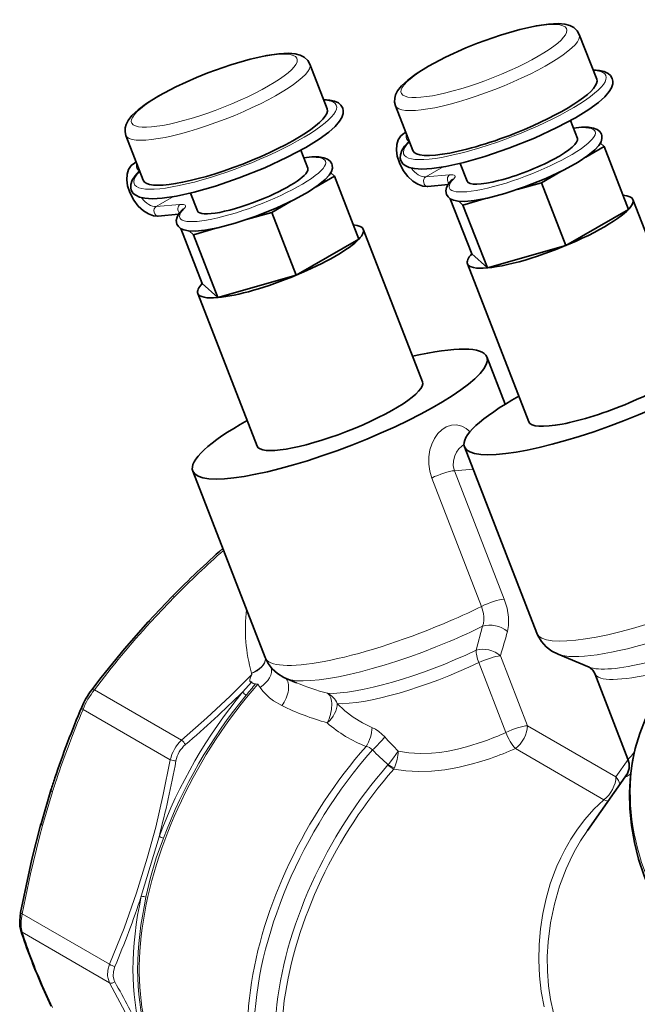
# Model space of a CAD drawing. Extents: x 339 to 858, y 113 to 764.
# Tile 14 of 15: x 704 to 766, y 655 to 755. Entities that reach past the tile are written whole.
import ezdxf

# ---------------------------------------------------------------- set-up
doc = ezdxf.new("R2010")
doc.units = 0

msp = doc.modelspace()

# ---------------------------------------------------------------- linework, layer by layer
at = {"color": 7, "lineweight": 35, "ltscale": 0.122178}
msp.add_line((760.49176, 753.564636), (762.259521, 749.008423), dxfattribs=at)
at = {"color": 7, "lineweight": 35, "ltscale": 0.122177}
for p, q in [((733.14801, 750.554382), (734.915771, 745.99823)), ((714.502258, 743.319946), (716.27002, 738.763794))]:
    msp.add_line(p, q, dxfattribs=at)
at = {"color": 7, "lineweight": 35, "ltscale": 0.122179}
msp.add_line((741.846008, 746.3302), (743.613831, 741.773987), dxfattribs=at)
at = {"color": 7, "lineweight": 35, "ltscale": 0.048661}
msp.add_line((759.594116, 744.820007), (760.298157, 743.005371), dxfattribs=at)
at = {"color": 7, "lineweight": 35, "ltscale": 0.00544}
msp.add_line((742.704895, 743.51825), (742.893311, 743.627075), dxfattribs=at)
at = {"color": 7, "lineweight": 35, "ltscale": 0.012868}
msp.add_line((763.012939, 742.187317), (762.627808, 742.528809), dxfattribs=at)
at = {"color": 7, "lineweight": 35, "ltscale": 0.048637}
msp.add_line((732.250671, 741.808899), (732.954407, 739.995178), dxfattribs=at)
at = {"color": 7, "lineweight": 35, "ltscale": 0.054051}
msp.add_line((761.140564, 741.106262), (763.012939, 742.187317), dxfattribs=at)
at = {"color": 7, "lineweight": 35, "ltscale": 0.171049}
msp.add_line((763.012939, 742.187317), (765.487793, 735.808655), dxfattribs=at)
at = {"color": 7, "lineweight": 35, "ltscale": 0.005414}
msp.add_line((715.363586, 740.508301), (715.551147, 740.616577), dxfattribs=at)
at = {"color": 7, "lineweight": 35, "ltscale": 0.048644}
msp.add_line((748.406921, 740.47876), (749.110718, 738.664734), dxfattribs=at)
at = {"color": 7, "lineweight": 35, "ltscale": 0.012817}
msp.add_line((735.285583, 739.517212), (735.669189, 739.177063), dxfattribs=at)
at = {"color": 7, "lineweight": 13, "ltscale": 0.051154}
msp.add_line((744.911926, 739.097717), (746.68396, 740.120789), dxfattribs=at)
at = {"color": 7, "lineweight": 13, "ltscale": 0.060685}
for p, q in [((747.329712, 739.31366), (744.911926, 739.097717)), ((719.988403, 736.30365), (717.570618, 736.087708))]:
    msp.add_line(p, q, dxfattribs=at)
at = {"color": 7, "lineweight": 35, "ltscale": 0.056603}
msp.add_line((756.648987, 738.513062), (758.609741, 739.645142), dxfattribs=at)
at = {"color": 7, "lineweight": 35, "ltscale": 0.053702}
msp.add_line((733.808899, 738.103027), (735.669189, 739.177063), dxfattribs=at)
at = {"color": 7, "lineweight": 35, "ltscale": 0.171047}
for p, q in [((735.669189, 739.177063), (738.144043, 732.798462)), ((756.648987, 738.513062), (759.12384, 732.13446)), ((748.694031, 736.249634), (751.168884, 729.871033)), ((721.350281, 733.23938), (723.825134, 726.860779))]:
    msp.add_line(p, q, dxfattribs=at)
at = {"color": 7, "lineweight": 35, "ltscale": 0.051602}
for p, q in [((747.189087, 738.327698), (745.133179, 738.144043)), ((719.847778, 735.317688), (717.79187, 735.134094))]:
    msp.add_line(p, q, dxfattribs=at)
at = {"color": 7, "lineweight": 35, "ltscale": 0.064072}
msp.add_line((754.18396, 737.811707), (756.648987, 738.513062), dxfattribs=at)
at = {"color": 7, "lineweight": 35, "ltscale": 0.048635}
msp.add_line((721.063232, 737.468201), (721.766968, 735.654541), dxfattribs=at)
at = {"color": 7, "lineweight": 13, "ltscale": 0.051153}
msp.add_line((717.570618, 736.087708), (719.34259, 737.110779), dxfattribs=at)
at = {"color": 7, "lineweight": 35, "ltscale": 0.056265}
msp.add_line((729.305176, 735.502808), (731.254272, 736.628113), dxfattribs=at)
at = {"color": 7, "lineweight": 35, "ltscale": 0.150096}
msp.add_line((747.406189, 736.87915), (749.577881, 731.28186), dxfattribs=at)
at = {"color": 7, "lineweight": 35, "ltscale": 0.014394}
msp.add_line((748.263245, 736.631653), (748.694031, 736.249634), dxfattribs=at)
at = {"color": 7, "lineweight": 35, "ltscale": 0.062382}
msp.add_line((748.694031, 736.249634), (751.094055, 736.932495), dxfattribs=at)
at = {"color": 7, "lineweight": 35, "ltscale": 0.430122}
msp.add_line((765.923401, 736.80072), (772.146851, 720.760864), dxfattribs=at)
at = {"color": 7, "lineweight": 35, "ltscale": 0.063807}
msp.add_line((726.850342, 734.804321), (729.305176, 735.502808), dxfattribs=at)
at = {"color": 7, "lineweight": 35, "ltscale": 0.171048}
msp.add_line((729.305176, 735.502808), (731.78009, 729.124207), dxfattribs=at)
at = {"color": 7, "lineweight": 35, "ltscale": 0.183711}
msp.add_line((759.12384, 732.13446), (765.487793, 735.808655), dxfattribs=at)
at = {"color": 7, "lineweight": 35, "ltscale": 0.15016}
msp.add_line((720.061462, 733.871277), (722.234131, 728.271606), dxfattribs=at)
at = {"color": 7, "lineweight": 35, "ltscale": 0.014319}
msp.add_line((721.350281, 733.23938), (720.921753, 733.619385), dxfattribs=at)
at = {"color": 7, "lineweight": 35, "ltscale": 0.062278}
msp.add_line((721.350281, 733.23938), (723.746277, 733.921143), dxfattribs=at)
at = {"color": 7, "lineweight": 35, "ltscale": 0.415403}
msp.add_line((738.579651, 733.790527), (744.590088, 718.299561), dxfattribs=at)
at = {"color": 7, "lineweight": 35, "ltscale": 0.183712}
msp.add_line((731.78009, 729.124207), (738.144043, 732.798462), dxfattribs=at)
at = {"color": 7, "lineweight": 35, "ltscale": 0.053161}
for p, q in [((749.577881, 731.28186), (751.168884, 729.871033)), ((722.234131, 728.271606), (723.825134, 726.860779))]:
    msp.add_line(p, q, dxfattribs=at)
at = {"color": 7, "lineweight": 35, "ltscale": 0.206767}
for p, q in [((751.168884, 729.871033), (759.12384, 732.13446)), ((723.825134, 726.860779), (731.78009, 729.124207))]:
    msp.add_line(p, q, dxfattribs=at)
at = {"color": 7, "lineweight": 35, "ltscale": 0.430123}
msp.add_line((749.142273, 730.289795), (755.365662, 714.249878), dxfattribs=at)
at = {"color": 7, "lineweight": 35, "ltscale": 0.415402}
msp.add_line((721.798523, 727.279541), (727.808899, 711.788574), dxfattribs=at)
at = {"color": 7, "lineweight": 35, "ltscale": 0.128424}
msp.add_line((751.116089, 720.831665), (752.974243, 716.042542), dxfattribs=at)
at = {"color": 7, "lineweight": 35}
for p, q in [((748.839661, 711.717834), (756.178589, 692.802917)), ((721.282898, 709.256531), (728.621704, 690.341858))]:
    msp.add_line(p, q, dxfattribs=at)
at = {"color": 7, "lineweight": 13, "ltscale": 0.047573}
msp.add_line((749.713806, 709.464905), (747.81842, 709.295654), dxfattribs=at)
at = {"color": 7, "lineweight": 13, "ltscale": 0.349219}
for p, q in [((752.871216, 696.272766), (747.81842, 709.295654)), ((750.577148, 695.531006), (745.524353, 708.553894))]:
    msp.add_line(p, q, dxfattribs=at)
at = {"color": 7, "lineweight": 35, "ltscale": 0.088607}
msp.add_line((719.212463, 696.544617), (716.774963, 693.971558), dxfattribs=at)
at = {"color": 7, "lineweight": 13, "ltscale": 0.088607}
msp.add_line((719.440186, 696.499817), (717.002686, 693.926758), dxfattribs=at)
at = {"color": 7, "lineweight": 35, "ltscale": 0.000235}
for p, q in [((719.218994, 696.551392), (719.212463, 696.544617)), ((705.896729, 673.481018), (705.894165, 673.471985))]:
    msp.add_line(p, q, dxfattribs=at)
at = {"color": 7, "lineweight": 35, "ltscale": 0.000236}
msp.add_line((716.774963, 693.971558), (716.768555, 693.9646), dxfattribs=at)
at = {"color": 7, "lineweight": 13, "ltscale": 0.062894}
msp.add_line((750.027954, 691.077515), (750.686646, 693.505493), dxfattribs=at)
at = {"color": 7, "lineweight": 13, "ltscale": 0.190105}
for p, q in [((755.237, 683.425232), (752.486389, 690.514526)), ((753.053162, 682.737183), (750.302551, 689.826477))]:
    msp.add_line(p, q, dxfattribs=at)
at = {"color": 7, "lineweight": 35, "ltscale": 0.085546}
msp.add_line((761.49353, 689.36615), (758.331116, 690.673096), dxfattribs=at)
at = {"color": 7, "lineweight": 13, "ltscale": 0.001101}
msp.add_line((727.242737, 688.769775), (727.254822, 688.727417), dxfattribs=at)
at = {"color": 7, "lineweight": 13, "ltscale": 0.003101}
msp.add_line((727.254822, 688.727417), (727.290833, 688.608704), dxfattribs=at)
at = {"color": 7, "lineweight": 35, "ltscale": 0.232728}
msp.add_line((762.054077, 688.717896), (765.421387, 680.039124), dxfattribs=at)
at = {"color": 7, "lineweight": 13, "ltscale": 0.034596}
msp.add_line((727.274841, 687.858887), (726.341614, 686.837097), dxfattribs=at)
at = {"color": 7, "lineweight": 35, "ltscale": 0.027898}
msp.add_line((731.805664, 687.785645), (730.774353, 688.211853), dxfattribs=at)
at = {"color": 7, "lineweight": 13, "ltscale": 0.255599}
msp.add_line((720.160095, 681.94751), (711.305908, 687.059509), dxfattribs=at)
at = {"color": 7, "lineweight": 13, "ltscale": 0.255598}
for p, q in [((719.012085, 679.959045), (710.157898, 685.070984)), ((703.99585, 664.335571), (712.850037, 659.223633)), ((703.99585, 662.460815), (712.850037, 657.348877))]:
    msp.add_line(p, q, dxfattribs=at)
at = {"color": 7, "lineweight": 13, "ltscale": 0.259006}
msp.add_line((764.209229, 678.245178), (755.237, 683.425293), dxfattribs=at)
at = {"color": 7, "lineweight": 13, "ltscale": 0.259005}
msp.add_line((762.980469, 675.91687), (754.008301, 681.096985), dxfattribs=at)
at = {"color": 7, "lineweight": 13, "ltscale": 0.000949}
msp.add_line((741.075073, 679.436157), (741.097656, 679.466675), dxfattribs=at)
at = {"color": 7, "lineweight": 13, "ltscale": 0.053418}
msp.add_line((765.437988, 679.993225), (764.209229, 678.245178), dxfattribs=at)
at = {"color": 7, "lineweight": 35, "ltscale": 0.176147}
msp.add_line((765.36615, 678.564941), (761.314331, 672.800659), dxfattribs=at)
at = {"color": 7, "lineweight": 35, "ltscale": 0.088604}
msp.add_line((706.906311, 676.878357), (705.896729, 673.481018), dxfattribs=at)
at = {"color": 7, "lineweight": 13, "ltscale": 0.088603}
msp.add_line((707.05896, 676.703552), (706.049377, 673.306274), dxfattribs=at)
at = {"color": 7, "lineweight": 35, "ltscale": 0.000238}
msp.add_line((706.909119, 676.887451), (706.906311, 676.878357), dxfattribs=at)
at = {"color": 7, "lineweight": 13, "ltscale": 0.157707}
msp.add_line((716.071289, 666.113953), (717.868286, 672.160889), dxfattribs=at)
at = {"color": 7, "lineweight": 35, "ltscale": 0.00021}
msp.add_line((705.917114, 657.214661), (705.920532, 657.20697), dxfattribs=at)
at = {"color": 7, "lineweight": 35, "ltscale": 0.061234}
msp.add_line((705.920532, 657.20697), (706.930115, 654.975342), dxfattribs=at)
at = {"color": 7, "lineweight": 13, "ltscale": 0.061236}
msp.add_line((706.049438, 657.068298), (707.059082, 654.836609), dxfattribs=at)
at = {"color": 7, "lineweight": 35}
for points in [[(760.49176, 753.564636), (760.286987, 753.9245), (759.939392, 754.248413), (759.519043, 754.462891), (759.032715, 754.591064), (758.344238, 754.653076), (757.369446, 754.610779), (756.132019, 754.434448), (754.469299, 754.066467), (752.503845, 753.497864), (750.159363, 752.668396), (748.995544, 752.19873)], [(733.14801, 750.554382), (732.943176, 750.914246), (732.595642, 751.238159), (732.175293, 751.452698), (731.688965, 751.580811), (731.000488, 751.642822), (730.025696, 751.600525), (728.788269, 751.424194), (727.125549, 751.056274), (725.160095, 750.487671), (722.815613, 749.658142), (721.651794, 749.188477)], [(748.995544, 752.19873), (746.916809, 751.2547), (745.189819, 750.339783), (743.939758, 749.561279), (743.089661, 748.928589), (742.461487, 748.343323), (742.064819, 747.835327), (741.863037, 747.436523), (741.771973, 747.104797), (741.760132, 746.676514), (741.846008, 746.3302)], [(763.832275, 749.095215), (763.655701, 749.388733), (763.400574, 749.610962), (763.014282, 749.795471), (762.52301, 749.911743), (761.888428, 749.964111)], [(721.651794, 749.188477), (719.573059, 748.244446), (717.846008, 747.329529), (716.596008, 746.551025), (715.745911, 745.918335), (715.117737, 745.333069), (714.721069, 744.825073), (714.519287, 744.42627), (714.428223, 744.094604), (714.416382, 743.66626), (714.502258, 743.319946)], [(742.389709, 740.775513), (742.601318, 740.442871), (742.845398, 740.244446), (743.220337, 740.071045), (743.774231, 739.948181), (744.524719, 739.904541), (745.528137, 739.960999), (746.970215, 740.171753), (748.772217, 740.568665), (750.919434, 741.176392), (753.349548, 742.005371), (755.944397, 743.044434), (758.219849, 744.099731), (760.097107, 745.104004), (761.443542, 745.938965), (762.438171, 746.666077), (763.07782, 747.235352), (763.525513, 747.75177), (763.764282, 748.15271), (763.883911, 748.529602), (763.897156, 748.809631), (763.832275, 749.095215)], [(736.490967, 746.085205), (736.314209, 746.379028), (736.058838, 746.601257), (735.672302, 746.785706), (735.180176, 746.902039), (734.5448, 746.954224)], [(715.048401, 737.765503), (715.26001, 737.432861), (715.504089, 737.234497), (715.879028, 737.061035), (716.432922, 736.938232), (717.183411, 736.894592), (718.186829, 736.95105), (719.628906, 737.161804), (721.430908, 737.558716), (723.578125, 738.166443), (726.00824, 738.995422), (728.603088, 740.034424), (730.87854, 741.089783), (732.755798, 742.094055), (734.102234, 742.929016), (735.096863, 743.656128), (735.736511, 744.225342), (736.184204, 744.741821), (736.422974, 745.142761), (736.542603, 745.519653), (736.555847, 745.799683), (736.490967, 746.085205)], [(742.704895, 743.51825), (742.379456, 743.255432), (742.121643, 742.862549), (741.978699, 742.40686), (741.93927, 741.827515), (742.019897, 741.218811), (742.242615, 740.51532), (742.637207, 739.758728), (743.092285, 739.160156), (743.621033, 738.669189), (744.12738, 738.354248), (744.637329, 738.176392), (745.055054, 738.139099), (745.133179, 738.144043)], [(747.020691, 737.330261), (747.179749, 737.069458), (747.396545, 736.885132), (747.731079, 736.732178), (748.195801, 736.638), (748.881042, 736.616882), (749.84082, 736.704712), (751.178894, 736.951843), (752.933594, 737.412476), (754.943237, 738.079102), (757.081543, 738.933716), (758.948608, 739.816589), (760.362183, 740.603699), (761.352844, 741.259888), (762.052795, 741.832886), (762.468506, 742.286682), (762.690308, 742.65271), (762.7901, 743.008911), (762.771667, 743.31604), (762.736816, 743.428162)], [(762.736816, 743.428162), (762.573486, 743.693787), (762.302124, 743.908569), (761.92804, 744.054626), (761.419495, 744.133484), (760.709656, 744.133972), (759.893494, 744.050476)], [(743.242004, 742.731201), (742.777405, 742.226196), (742.48407, 741.77301), (742.34021, 741.353455), (742.333008, 740.989502), (742.389709, 740.775513)], [(715.363586, 740.508301), (715.038147, 740.245483), (714.780334, 739.852539), (714.63739, 739.396851), (714.597961, 738.817566), (714.678589, 738.208862), (714.901306, 737.505371), (715.295898, 736.748779), (715.750916, 736.150146), (716.279724, 735.659241), (716.786072, 735.344299), (717.296021, 735.166382), (717.713684, 735.12915), (717.79187, 735.134094)], [(719.679382, 734.320313), (719.83844, 734.059509), (720.055237, 733.875183), (720.389709, 733.722229), (720.854492, 733.628052), (721.539734, 733.606934), (722.499512, 733.694702), (723.837585, 733.941895), (725.592285, 734.402527), (727.601929, 735.069153), (729.740234, 735.923706), (731.6073, 736.80658), (733.020874, 737.59375), (734.011536, 738.249939), (734.711487, 738.822876), (735.127197, 739.276733), (735.348999, 739.642761), (735.448792, 739.998901), (735.430359, 740.306091), (735.395508, 740.418152)], [(735.395508, 740.418152), (735.232056, 740.68396), (734.960449, 740.898804), (734.586182, 741.0448), (734.076843, 741.123596), (733.366821, 741.123901), (732.549866, 741.040222)], [(715.898804, 739.719482), (715.435425, 739.215332), (715.142334, 738.762207), (714.998779, 738.343018), (714.99176, 737.97937), (715.048401, 737.765503)], [(747.020691, 737.330261), (746.962585, 737.680725), (747.032288, 738.020325), (747.232666, 738.394043), (747.573486, 738.797546)], [(719.679382, 734.320313), (719.621277, 734.670776), (719.690979, 735.010376), (719.891357, 735.384094), (720.232178, 735.787598)], [(716.768555, 693.9646), (714.371948, 691.231995), (711.999329, 688.307007), (711.042542, 687.062195)], [(758.331116, 690.673096), (757.698486, 690.996216), (757.145264, 691.410461), (756.643616, 691.960693), (756.273743, 692.580322), (756.178589, 692.802917)], [(728.621704, 690.341858), (728.933167, 689.723816), (729.331238, 689.203613), (729.867615, 688.721252), (730.520813, 688.325806), (730.774353, 688.211853)], [(762.054077, 688.717896), (761.851379, 689.071472), (761.595764, 689.30957), (761.49353, 689.36615)], [(776.989868, 654.87854), (775.51593, 656.111328), (774.119812, 657.422241), (772.808411, 658.80481), (771.58844, 660.25238), (770.466125, 661.757996), (769.447205, 663.314392), (768.53717, 664.914063), (767.740845, 666.549377), (767.066711, 668.201843), (766.510132, 669.884338), (766.076904, 671.588806), (765.775452, 673.285706), (765.60498, 674.976746), (765.567383, 676.653687), (765.671387, 678.382385), (765.875, 679.822449), (766.155273, 681.11731), (766.612, 682.638184), (767.196045, 684.103333)], [(765.421387, 680.039124), (765.537231, 679.581543), (765.535339, 679.096619), (765.424622, 678.682495), (765.366333, 678.564819)], [(705.894165, 673.471985), (704.974365, 669.887939), (704.142822, 666.075439), (703.830933, 664.459412)], [(703.830933, 664.459412), (703.73645, 663.647095), (703.75946, 663.050537), (703.847473, 662.649536)]]:
    msp.add_lwpolyline(points, dxfattribs=at)
at = {"color": 7, "lineweight": 13}
for points in [[(745.524292, 708.553894), (745.316528, 709.244995), (745.216064, 709.963135), (745.224304, 710.688782), (745.340637, 711.402039), (745.531372, 712.003601), (745.802979, 712.562805), (746.151794, 713.059204), (746.550049, 713.452087), (747.001343, 713.742798), (747.517578, 713.91626), (748.045959, 713.937927), (748.560974, 713.811218), (749.004333, 713.578674), (749.410034, 713.253296)], [(747.81842, 709.295654), (747.704102, 709.777466), (747.717834, 710.284302), (747.851746, 710.786743), (748.036438, 711.167725), (748.278564, 711.510132), (748.564758, 711.794495), (748.790955, 711.953308)], [(750.686646, 693.505493), (750.7724, 693.799683), (750.816406, 694.116455), (750.818298, 694.46228), (750.776917, 694.819702), (750.577148, 695.531006)], [(753.19928, 692.968689), (753.315002, 693.593018), (753.315552, 694.43219), (753.164917, 695.341003), (752.871216, 696.272766)], [(727.290833, 688.608704), (725.088684, 686.415527), (722.730835, 684.210632), (720.160095, 681.94751)], [(727.274841, 687.858887), (727.184509, 687.860229), (727.137207, 687.879578), (727.086975, 687.950256), (727.078796, 688.054016), (727.119141, 688.232788), (727.290833, 688.608704)], [(727.658875, 687.67572), (727.498108, 687.668274), (727.402649, 687.69397), (727.288635, 687.813782), (727.274841, 687.858887)], [(728.108215, 687.304199), (728.401917, 686.929199), (728.728271, 686.578979), (729.086853, 686.254089), (729.473816, 685.958191), (730.321289, 685.460632)], [(735.931702, 685.664185), (736.718018, 684.942322), (737.570618, 684.289978), (738.487488, 683.716736), (739.465698, 683.231995)], [(739.465698, 683.231995), (739.810303, 683.057068), (740.144165, 682.837646), (740.460754, 682.578491), (740.753601, 682.285583)], [(750.783203, 681.820374), (749.042236, 681.267212), (748.120911, 681.033691), (747.194275, 680.844849), (746.3396, 680.715271), (745.487427, 680.63269), (744.338562, 680.602234), (743.211365, 680.672913), (742.115784, 680.848633)], [(741.097656, 679.466675), (741.647766, 680.156067), (742.115784, 680.848633)], [(765.421387, 680.039124), (765.427429, 680.032104), (765.437866, 680.030762), (765.458496, 680.037842), (765.521362, 680.083191), (765.748352, 680.328186), (766.072998, 680.765076)], [(719.012024, 679.958984), (718.301025, 676.433105), (717.527344, 673.139038), (716.677246, 669.993164), (715.578125, 666.450317), (714.318298, 662.8974), (712.850037, 659.223633)], [(751.491211, 680.111633), (750.514038, 679.793762), (749.522583, 679.510071), (748.185059, 679.193542), (746.83844, 678.958313), (745.493225, 678.815918), (744.190796, 678.776184), (742.911743, 678.842163), (741.667297, 679.018005)], [(765.366333, 678.565063), (765.258179, 678.372681), (765.244446, 678.311829), (765.249817, 678.285339), (765.256714, 678.27655), (765.278931, 678.267883), (765.299683, 678.268921), (765.355042, 678.287598), (765.664612, 678.515808), (765.687256, 678.536438)], [(756.941284, 654.909546), (756.63623, 656.466919), (756.449341, 658.041931), (756.373901, 659.62262), (756.405457, 661.216675), (756.541504, 662.798401), (756.779053, 664.359558), (757.116089, 665.892212), (757.551025, 667.388367), (757.866577, 668.286987), (758.218445, 669.166687), (758.601563, 670.015686), (759.01947, 670.842224), (759.63385, 671.911743), (760.308899, 672.932068), (761.043091, 673.897888), (761.974609, 674.952087), (762.980469, 675.91687)], [(703.99585, 664.335571), (704.821289, 668.380127), (705.732727, 672.133606), (706.049377, 673.306274)], [(757.861694, 654.274841), (757.558716, 655.645081), (757.357788, 657.0401), (757.24884, 658.524658), (757.238953, 660.014709), (757.323059, 661.501404), (757.5672, 663.419373), (757.958191, 665.304504), (758.491821, 667.141724), (759.164795, 668.916077), (759.552673, 669.774902), (759.974365, 670.612122), (760.613037, 671.731812), (761.314331, 672.800659)], [(716.544678, 666.017334), (717.00061, 668.023376), (717.589905, 670.006226), (718.322876, 672.000916)], [(703.99585, 662.460815), (703.891846, 662.982788), (703.892883, 663.61377), (703.99585, 664.335571)], [(712.850037, 659.223633), (712.676331, 658.610779), (712.651245, 658.034241), (712.694153, 657.763672), (712.850037, 657.348877)], [(713.388062, 658.998535), (713.236755, 658.488159), (713.215088, 658.006104), (713.322815, 657.562988), (713.388062, 657.427917)], [(712.850037, 657.348816), (714.716003, 653.858582), (716.254822, 650.696716), (717.274963, 648.377441), (718.186523, 646.078125), (719.012085, 643.728699)]]:
    msp.add_lwpolyline(points, dxfattribs=at)
at = {"color": 7, "lineweight": 35}
for centre, radius, start, end in [((747.317749, 739.05896), 0.365661, 314.373961, 323.026605), ((719.97644, 736.04895), 0.365661, 314.373961, 323.026605), ((792.945129, 623.869141), 103.529566, 131.508845, 135.4085), ((717.841125, 681.960754), 8.500054, 143.116437, 156.883681), ((800.714355, 646.894531), 98.485725, 157.049613, 161.515191), ((796.026978, 648.552795), 93.513872, 161.56822, 162.362189), ((764.478882, 682.63916), 63.842064, 198.246955, 203.468033)]:
    msp.add_arc(centre, radius, start, end, dxfattribs=at)
at = {"color": 7, "lineweight": 13}
for centre, radius, start, end in [((792.677856, 624.311707), 102.834674, 131.599222, 135.4135), ((788.775269, 628.611755), 97.04372, 137.696969, 142.966801), ((415.83902, 789.619385), 350.932012, 343.596215, 344.013468), ((836.748657, 596.710327), 142.03986, 140.17671, 140.779474), ((728.035217, 688.974731), 1.352459, 253.842782, 263.938027), ((732.530273, 690.469238), 5.438032, 211.475788, 215.592712), ((741.635498, 711.45343), 25.627612, 247.445675, 254.890936), ((717.886963, 681.934265), 8.341729, 142.089026, 157.910982), ((648.498169, 765.760254), 110.853963, 310.535514, 314.605484), ((742.104126, 709.54895), 26.814775, 243.934363, 254.443675), ((800.45813, 646.842041), 98.058707, 157.054449, 161.516803), ((743.358643, 693.202576), 12.699761, 228.318229, 249.303609), ((740.429016, 710.714111), 30.693118, 289.715263, 294.286511), ((722.608032, 679.208557), 3.673859, 131.788391, 168.211604), ((722.4646, 679.291382), 2.934615, 130.865823, 169.134048), ((718.916687, 680.46814), 1.933154, 32.628657, 49.954132), ((738.712952, 680.299438), 1.034349, 39.561067, 81.249396), ((773.112915, 711.593262), 43.658465, 222.167001, 224.76567), ((769.629028, 711.437012), 42.850291, 225.340457, 228.253273), ((737.68103, 680.956482), 4.436923, 335.97489, 358.607193), ((740.690674, 711.402954), 33.102947, 289.042708, 293.722535), ((610.574768, 700.11853), 110.876817, 345.395131, 349.464166), ((719.67157, 681.775513), 1.933157, 250.045914, 267.371358), ((743.949402, 682.869385), 4.477188, 230.063328, 239.351142), ((743.414063, 683.312439), 4.489195, 238.938476, 248.01258), ((740.051514, 679.909729), 1.845474, 331.106073, 335.694058), ((795.702454, 648.519775), 93.016123, 161.568207, 162.362175), ((763.749146, 677.529724), 1.786419, 244.518877, 258.928671), ((717.417908, 670.1604), 2.050886, 63.818064, 77.312393), ((621.283386, 697.805542), 99.945886, 337.152546, 341.513118), ((704.188843, 662.765991), 0.360838, 198.836714, 237.690273), ((764.179321, 682.302429), 63.370233, 198.24664, 203.465629), ((713.57019, 660.188843), 1.20475, 233.274828, 261.300433), ((618.149353, 604.51416), 108.950159, 26.001504, 29.056147), ((706.20636, 657.343811), 0.316928, 204.05726, 240.329512)]:
    msp.add_arc(centre, radius, start, end, dxfattribs=at)
for centre, major_axis, ratio, start_param, end_param in [((750.815308, 750.858643), (-8.390564, -3.255493), 0.211325, 4.844303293, 11.1274886), ((751.168884, 749.947388), (-9.322876, -3.617249), 0.211325, 6.283178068, 9.424770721), ((723.471558, 747.848389), (-8.390564, -3.255493), 0.211325, 4.844303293, 11.1274886), ((723.825134, 746.937195), (-9.322876, -3.617249), 0.211325, 6.283178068, 9.424770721), ((752.934204, 745.390991), (-10.255127, -3.978943), 0.211325, 5.853117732, 9.853977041), ((725.592896, 742.381042), (-10.255127, -3.978943), 0.211325, 5.853624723, 9.854492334), ((754.701965, 740.834839), (7.391968, 2.868042), 0.211325, 2.702726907, 6.995220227), ((744.204834, 740.920166), (1.5, -2.598083), 0.57735, 3.016842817, 3.14154766), ((743.320923, 743.198242), (-0.044495, 0.498047), 0.788675, 0.992886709, 2.792589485), ((727.360657, 737.82489), (7.391968, 2.868042), 0.211325, 2.702726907, 6.995653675), ((716.863525, 737.910156), (1.5, -2.598083), 0.57735, 3.018210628, 3.14154766), ((715.979614, 740.188232), (-0.044495, 0.498047), 0.788675, 1.001237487, 2.792589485), ((744.204834, 740.920166), (1, -1.732056), 0.57735, 4.910374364, 6.021385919), ((747.50647, 738.858032), (0.044495, -0.498047), 0.788675, 3.492472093, 5.562385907), ((745.561951, 738.29303), (2.330688, 0.904297), 0.211325, 5.84431956, 6.915099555), ((745.088684, 738.64209), (0.044495, -0.498047), 0.788675, 3.492472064, 6.283176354), ((747.929749, 738.446716), (-0.356262, 0.35083), 0.88479, 5.812500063, 6.283186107), ((716.863525, 737.910156), (1, -1.732056), 0.57735, 4.910374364, 6.021385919), ((720.165161, 735.848083), (0.044495, -0.498047), 0.788675, 3.492472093, 5.562385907), ((718.220642, 735.283081), (2.330688, 0.904297), 0.211325, 5.84431956, 6.915099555), ((717.747375, 735.63208), (0.044495, -0.498047), 0.788675, 3.492472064, 6.283174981), ((720.58844, 735.436768), (-0.356262, 0.35083), 0.88479, 5.812500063, 6.283186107), ((746.404175, 708.479126), (1.864563, 0.72345), 0.211325, 0.631913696, 1.978620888), ((719.575439, 696.200806), (-0.362976, 0.343872), 0.31246, 5.365652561, 6.283191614), ((719.575439, 696.200806), (0.356445, -0.350586), 0.299353, 2.229791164, 3.141348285), ((743.53833, 696.129333), (14.916565, 5.787537), 0.211325, 4.844303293, 5.1202102), ((751.45697, 695.456238), (1.864563, 0.72345), 0.211325, 0.631914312, 1.978617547), ((744.220032, 694.554504), (13.754883, 11.815979), 0.928531, 2.35744097, 2.733969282), ((771.095093, 698.590637), (14.916565, 5.787537), 0.211325, 3.141628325, 4.662771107), ((717.138, 693.627686), (0.369446, -0.336914), 0.325425, 2.218007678, 3.141420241), ((717.138, 693.627686), (-0.362976, 0.343872), 0.31246, 5.365652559, 6.283191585), ((743.53833, 696.129333), (-14.916565, -5.787537), 0.211325, 6.283154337, 7.985895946), ((744.28833, 694.19635), (14.097412, 5.469727), 0.211325, 4.844303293, 5.099976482), ((751.785095, 692.152222), (1.922485, -0.551453), 0.71318, 0.967783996, 2.366683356), ((744.28833, 694.19635), (-14.097412, -5.469727), 0.211325, 0.217940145, 1.702710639), ((751.072205, 689.697998), (1.918396, -0.565552), 0.715637, 0.973013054, 2.34038092), ((771.845093, 696.657593), (14.097412, 5.469727), 0.211325, 3.359531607, 4.4225294), ((745.184753, 691.885864), (-11.733521, -4.552551), 0.211325, 0.436061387, 1.912958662), ((751.072205, 689.697998), (0.861328, -1.804993), 0.327948, 3.70138571, 4.486783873), ((751.072205, 689.697998), (1.864563, 0.72345), 0.211325, 0.631914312, 1.912958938), ((726.701538, 689.966003), (1.925171, 0.541992), 0.652229, 4.81093613, 6.085478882), ((726.713623, 689.923645), (1.920654, 0.557739), 0.652682, 4.805580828, 6.087169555), ((727.487976, 688.413696), (1.657471, 1.119263), 0.634194, 4.658898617, 6.114916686), ((745.684753, 690.597229), (-11.187439, -4.340698), 0.211325, 0.436061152, 1.912958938), ((772.741516, 694.347168), (-11.733521, -4.552551), 0.211325, 0.217929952, 1.024825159), ((773.241516, 693.058472), (-11.187439, -4.340698), 0.211325, 6.283153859, 7.30801076), ((737.078308, 670.854126), (-15, -25.980774), 0.57735, 4.374840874, 6.283185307), ((729.67926, 686.544983), (-0.863831, -1.803833), 0.559126, 1.212849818, 2.976681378), ((711.441223, 686.760437), (0.398682, -0.301758), 0.38386, 2.18552775, 3.141589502), ((736.671509, 671.08905), (15.170105, 26.275452), 0.57735, 1.28774991, 1.853839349), ((736.929138, 670.940308), (15.01123, 26.000244), 0.57735, 1.28774991, 1.853839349), ((726.615723, 686.734192), (-0.38562, 0.318237), 0.228033, 0.98381194, 1.992961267), ((734.306152, 684.84198), (-0.500305, -1.936401), 0.491774, 1.083193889, 2.97720959), ((734.306152, 684.84198), (-0.111267, -1.996887), 0.885952, 2.043909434, 2.829307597), ((710.484497, 685.103394), (0.460693, -0.194397), 0.383853, 3.141596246, 4.097658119), ((734.306152, 684.84198), (-1.347473, -1.477966), 0.616977, 1.358106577, 2.589371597), ((753.822815, 682.608765), (1.864563, 0.72345), 0.211325, 0.631914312, 1.912958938), ((753.822815, 682.608765), (1, 1.732056), 0.57735, 4.058508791, 5.497787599), ((790.917236, 671.441589), (22.088989, -15.526672), 0.788675, 3.289286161, 5.309749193), ((738.259277, 682.442444), (-0.686218, -1.878601), 0.528248, 1.136215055, 2.186804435), ((753.822815, 682.608765), (0.826538, -1.821228), 0.331811, 4.493112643, 5.525823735), ((748.038208, 664.526428), (-15, -25.980774), 0.57735, 4.373891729, 6.283159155), ((739.690369, 681.522339), (-1.411804, -1.416626), 0.140298, 1.303950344, 2.272563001), ((748.568542, 664.220215), (-14.899536, -25.806702), 0.57735, 4.371387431, 6.579536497), ((749.913452, 663.443787), (14.350464, 24.855774), 0.57735, 1.235994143, 3.259866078), ((750.443726, 663.137573), (14.25, 24.681702), 0.57735, 1.235994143, 3.141565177), ((762.795044, 677.42865), (1, 1.732056), 0.57735, 4.058517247, 5.497787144), ((762.795044, 677.42865), (-1.63623, 1.150146), 0.788675, 3.900848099, 4.361510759), ((707.38562, 676.735901), (-0.479309, 0.142456), 0.31246, 6.283181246, 7.200718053), ((707.385681, 676.73584), (0.476562, -0.15155), 0.325363, 3.141801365, 4.065145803), ((706.376038, 673.338623), (0.481873, -0.133362), 0.299337, 3.141593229, 4.053373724), ((706.376038, 673.338623), (-0.479309, 0.142456), 0.312459, 6.283167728, 7.200718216), ((736.671509, 671.08905), (15.170105, 26.275452), 0.57735, 2.073149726, 2.639237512), ((736.929138, 670.940308), (15.01123, 26.000244), 0.57735, 2.073149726, 2.639237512), ((716.287476, 665.894226), (-0.488342, 0.107361), 0.393135, 4.24610665, 5.255255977), ((704.32251, 664.36792), (0.491577, -0.091492), 0.235908, 3.141592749, 4.030294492), ((713.176697, 657.693665), (0.436951, 0.242981), 0.674151, 3.578397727, 4.823729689), ((706.376038, 657.413086), (-0.455566, -0.206116), 0.754344, 6.283178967, 6.779244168)]:
    msp.add_ellipse(centre, major_axis=major_axis, ratio=ratio, start_param=start_param, end_param=end_param, dxfattribs=at)
at = {"color": 7, "lineweight": 35}
for centre, major_axis, start_param, end_param in [((752.934204, 745.390991), (-9.322876, -3.617249), 1.702710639, 3.141585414), ((725.592896, 742.381042), (-9.322876, -3.617249), 6.283178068, 9.424770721), ((752.934204, 745.390991), (-9.322876, -3.617249), 6.283178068, 7.985895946), ((754.701965, 740.834839), (5.593689, 2.170349), 3.141585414, 6.283178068), ((727.360657, 737.82489), (5.593689, 2.170349), 4.844303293, 6.283178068), ((727.360657, 737.82489), (5.593689, 2.170349), 3.141585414, 4.844303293), ((757.532837, 733.545288), (8.390564, 3.255493), 3.773506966, 6.283178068), ((757.532837, 733.545288), (8.390564, 3.255493), 6.283178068, 6.698460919), ((730.189087, 730.535034), (8.390564, 3.255493), 6.283178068, 6.698460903), ((730.189087, 730.535034), (8.390564, 3.255493), 5.867902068, 6.283178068), ((730.189087, 730.535034), (8.390564, 3.255493), 3.773506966, 5.867902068), ((757.532837, 733.545288), (8.390564, 3.255493), 2.726309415, 3.141585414), ((757.532837, 733.545288), (8.390564, 3.255493), 3.141585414, 3.773506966), ((730.189087, 730.535034), (8.390564, 3.255493), 2.726309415, 3.141585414), ((730.189087, 730.535034), (8.390564, 3.255493), 3.141585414, 3.773506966), ((763.756226, 717.505371), (-14.916565, -5.787537), 6.283178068, 9.424770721), ((736.199524, 715.044067), (-14.916565, -5.787537), 3.141585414, 4.114980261), ((736.199524, 715.044067), (-14.916565, -5.787537), 6.283178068, 9.424770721), ((763.756226, 717.505371), (-8.390564, -3.255493), 1.702710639, 3.141585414), ((736.199524, 715.044067), (-8.390564, -3.255493), 6.283178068, 9.424770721), ((763.756226, 717.505371), (-14.916565, -5.787537), 5.309855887, 6.283178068), ((763.756226, 717.505371), (-8.390564, -3.255493), 6.283178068, 7.985895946), ((736.199524, 715.044067), (-14.916565, -5.787537), 5.309855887, 6.283178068)]:
    msp.add_ellipse(centre, major_axis=major_axis, ratio=0.211325, start_param=start_param, end_param=end_param, dxfattribs=at)

doc.saveas('drawing.dxf')
